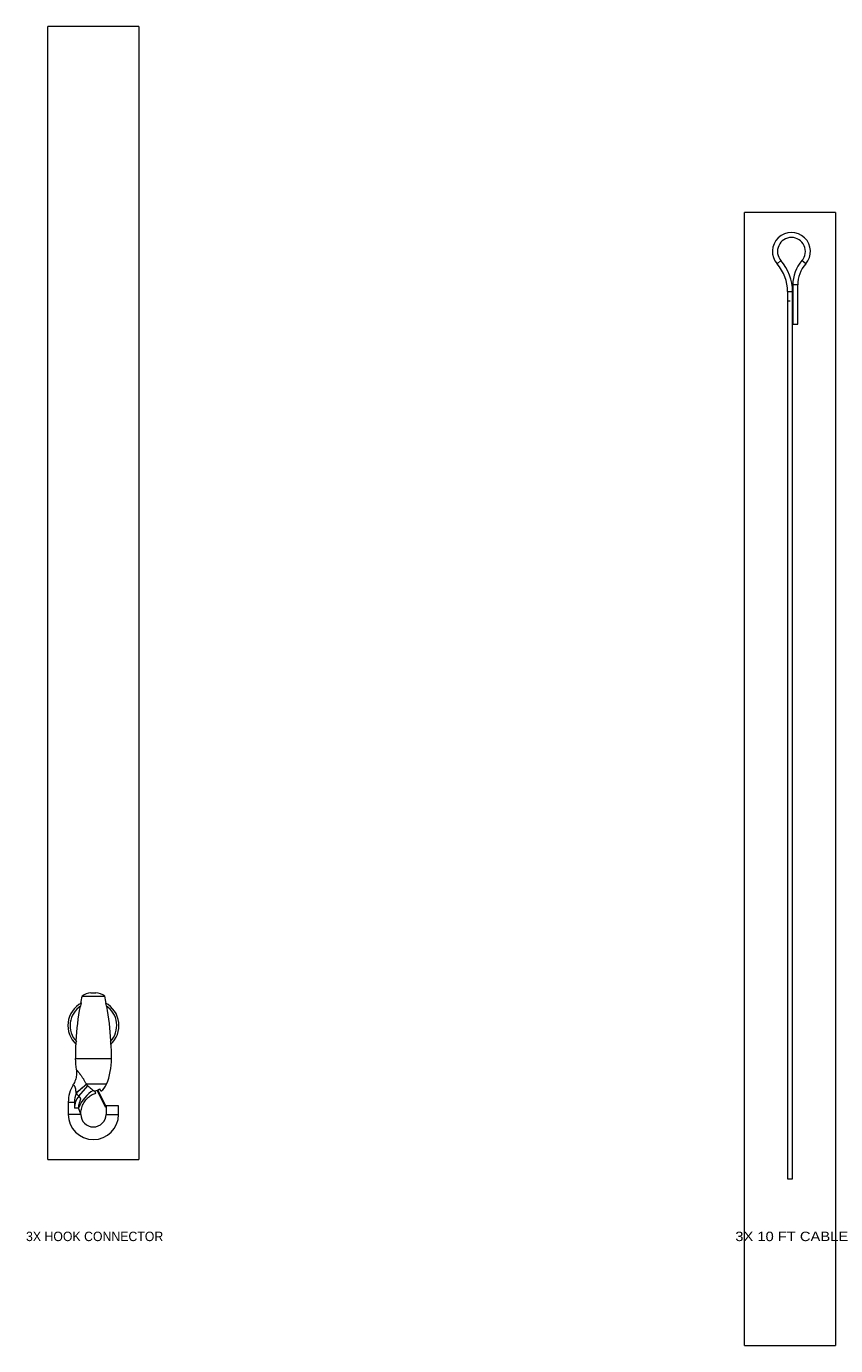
# Model space of a CAD drawing. Header units: millimetres. Extents: x 58 to 1083, y 49 to 805.
# Tile 5 of 8: x 511 to 768, y 385 to 805. Entities that reach past the tile are written whole.
import ezdxf

# ---------------------------------------------------------------- set-up
doc = ezdxf.new("R2010")
doc.units = ezdxf.units.MM
doc.layers.add('1', color=7, linetype='Continuous', true_color=0xffffff)
doc.styles.add('cadds4', font='txt')

msp = doc.modelspace()

# ---------------------------------------------------------------- linework, layer by layer
at = {"layer": '1', "color": 8, "linetype": 'Continuous', "lineweight": 18}
for p, q in [((517.47, 444.47), (517.47, 804.79)), ((546.42, 804.79), (517.47, 804.79)), ((546.42, 804.79), (546.42, 444.47)), ((738.98, 385.29), (738.98, 745.61)), ((767.93, 745.61), (738.98, 745.61)), ((767.93, 745.61), (767.93, 385.29)), ((517.47, 444.47), (546.42, 444.47)), ((738.98, 385.29), (767.93, 385.29))]:
    msp.add_line(p, q, dxfattribs=at)
at = {"layer": '1', "color": 155, "linetype": 'Continuous', "lineweight": 18}
for p, q in [((749.34, 729.23), (750.54, 730.29)), ((758.42, 729.23), (757.21, 730.29)), ((754.3, 722.56), (754.3, 710.14)), ((755.9, 722.56), (754.3, 722.56)), ((755.9, 710.14), (755.9, 722.56)), ((752.65, 720.44), (754.25, 720.44)), ((752.65, 720.44), (752.65, 717.39)), ((753.45, 717.39), (752.65, 717.39)), ((752.65, 717.39), (752.65, 438.34)), ((754.25, 717.39), (754.25, 720.44)), ((754.25, 438.34), (754.25, 717.39)), ((754.3, 710.14), (755.9, 710.14)), ((528.32, 496.42), (535.57, 496.42)), ((531.15, 497.51), (532.75, 497.51)), ((526.2, 476.57), (537.7, 476.57)), ((529.79, 468.29), (526.42, 465.52)), ((527.3, 464.62), (530.13, 467.93)), ((536.13, 468.4), (529.7, 468.4)), ((532.33, 466.34), (532.45, 466.1)), ((533.07, 466.49), (535.73, 461.17)), ((536, 461.31), (533.35, 466.6)), ((534.33, 466.25), (533.99, 466.93)), ((523.95, 462.69), (525.95, 462.69)), ((523.95, 462.69), (523.95, 458.82)), ((525.95, 462.69), (525.95, 460.82)), ((535.95, 461.57), (535.95, 461.4)), ((539.95, 461.57), (535.95, 461.57)), ((539.95, 458.82), (539.95, 461.57)), ((527.95, 458.82), (523.95, 458.82)), ((527.25, 460.82), (525.95, 460.82)), ((527.95, 458.82), (527.95, 458.98)), ((535.73, 461.17), (536, 461.31)), ((535.95, 461.28), (535.95, 458.82)), ((535.95, 458.82), (539.95, 458.82)), ((752.65, 438.34), (754.25, 438.34))]:
    msp.add_line(p, q, dxfattribs=at)
for centre, radius, start, end in [((753.88, 733.22), 6.04, 318.6959, 221.3041), ((753.88, 733.22), 4.44, 90, 221.3041), ((753.88, 733.22), 4.44, 318.6959, 90), ((739.34, 720.44), 14.92, 0, 41.3041), ((766.01, 722.56), 11.71, 138.6959, 180), ((739.34, 720.44), 13.32, 0, 41.3041), ((766.01, 722.56), 10.11, 138.6959, 180), ((619.97, 476.57), 93.77, 167.7792, 169.2187), ((531.95, 491.28), 6.29, 97.309, 125.2024), ((531.95, 491.28), 6.29, 54.7976, 82.691), ((443.92, 476.57), 93.77, 10.7817, 12.2208), ((531.95, 487.07), 8.12, 118.0586, 227.7205), ((531.95, 487.07), 7.42, 122.6298, 223.1707), ((619.97, 476.57), 93.77, 169.8027, 176.5745), ((531.95, 487.07), 8.12, 312.2795, 61.9414), ((531.95, 487.07), 7.42, 316.8293, 57.3702), ((443.92, 476.57), 93.77, 3.4254, 10.1967), ((619.97, 476.57), 93.77, 177.1624, 180), ((443.92, 476.57), 93.77, 0, 2.8378), ((548.22, 476.57), 22.03, 180, 189.1652), ((515.67, 476.57), 22.03, 338.2289, 0), ((534.6, 462.69), 10.65, 148.4223, 180), ((531.95, 470.07), 2.8, 219.4671, 229.5568), ((531.95, 470.07), 3.74, 275.8711, 303.1301), ((531.95, 470.07), 4.5, 302.02, 338.2289), ((534.6, 462.69), 8.65, 160.9577, 180), ((531.96, 460.82), 6.01, 140.7378, 180), ((531.95, 470.07), 7.16, 219.4671, 229.5568), ((531.95, 458.82), 8, 180, 270), ((531.95, 458.82), 4, 180, 0), ((531.95, 458.82), 8, 270, 0)]:
    msp.add_arc(centre, radius, start, end, dxfattribs=at)
for centre, major_axis, ratio, start_param, end_param in [((526.19, 465.8), (5.46, 4.37), 0.029892, 4.730374, 5.384543), ((531.81, 460.82), (3.81, 5.87), 0.584085, 0.821025, 1.932952)]:
    msp.add_ellipse(centre, major_axis=major_axis, ratio=ratio, start_param=start_param, end_param=end_param, dxfattribs=at)
for points in [[(527.94, 493.32), (528, 493.62), (528.06, 493.93), (528.13, 494.24)], [(535.77, 494.24), (535.83, 493.93), (535.89, 493.62), (535.95, 493.32)], [(526.48, 481.05), (526.5, 481.36), (526.51, 481.68), (526.53, 481.99)], [(537.36, 481.99), (537.38, 481.68), (537.4, 481.36), (537.41, 481.05)], [(526.42, 465.52), (526.42, 465.58), (526.42, 465.65), (526.42, 465.72)], [(529.7, 468.4), (529.73, 468.36), (529.76, 468.32), (529.79, 468.29)]]:
    msp.add_open_spline(points, degree=3, dxfattribs=at)
for points, knots in [([(526.48, 473.05), (526.51, 472.83), (526.57, 472.36), (526.57, 471.63), (526.5, 470.87), (526.34, 470.12), (526.09, 469.36), (525.81, 468.75), (525.59, 468.39), (525.52, 468.28)], [0, 0, 0, 0, 0.13561, 0.287418, 0.440255, 0.593797, 0.747821, 0.918426, 1, 1, 1, 1]), ([(526.48, 473.06), (526.48, 473.06), (526.48, 473.06), (526.48, 473.06), (526.49, 473.05), (526.51, 473.03), (526.51, 473.02), (526.52, 473.01), (526.53, 473), (526.54, 472.99), (526.55, 472.98), (526.56, 472.97), (526.57, 472.96), (526.61, 472.91), (526.65, 472.87), (526.75, 472.76), (526.8, 472.7), (526.87, 472.61), (526.89, 472.59), (526.92, 472.56), (526.93, 472.54), (526.98, 472.48), (527.02, 472.44), (527.12, 472.32), (527.19, 472.23), (527.34, 472.04), (527.42, 471.95), (527.54, 471.79), (527.58, 471.74), (527.65, 471.66), (527.67, 471.63), (527.71, 471.57), (527.73, 471.55), (527.84, 471.4), (527.92, 471.29), (528.09, 471.05), (528.18, 470.93), (528.35, 470.69), (528.43, 470.56), (528.56, 470.37), (528.6, 470.3), (528.66, 470.2), (528.68, 470.17), (528.73, 470.1), (528.83, 469.94), (528.93, 469.77), (529.09, 469.5), (529.17, 469.36), (529.4, 468.95), (529.55, 468.68), (529.7, 468.4)], [0, 0, 0, 0, 0.000531, 0.000531, 0.062998, 0.062998, 0.078614, 0.078614, 0.094231, 0.094231, 0.109848, 0.109848, 0.125465, 0.125465, 0.187931, 0.187931, 0.250398, 0.250398, 0.266015, 0.266015, 0.281632, 0.281632, 0.312865, 0.312865, 0.375332, 0.375332, 0.437799, 0.437799, 0.469032, 0.469032, 0.484649, 0.484649, 0.500265, 0.500265, 0.562732, 0.562732, 0.625199, 0.625199, 0.687666, 0.687666, 0.718899, 0.718899, 0.734516, 0.734516, 0.750133, 0.8126, 0.8126, 0.875066, 0.875066, 1, 1, 1, 1]), ([(526.42, 465.72), (526.42, 465.8), (526.42, 465.88), (526.41, 466.04), (526.41, 466.12), (526.4, 466.28), (526.4, 466.36), (526.38, 466.52), (526.37, 466.6), (526.35, 466.76), (526.34, 466.84), (526.32, 466.94), (526.31, 466.96), (526.3, 467), (526.3, 467.02), (526.29, 467.08), (526.28, 467.11), (526.24, 467.23), (526.22, 467.3), (526.18, 467.4), (526.16, 467.44), (526.13, 467.5), (526.11, 467.54), (526.07, 467.63), (526.03, 467.69), (525.96, 467.8), (525.93, 467.85), (525.86, 467.94), (525.83, 467.98), (525.78, 468.03), (525.76, 468.05), (525.73, 468.08), (525.72, 468.1), (525.68, 468.14), (525.65, 468.16), (525.61, 468.21), (525.59, 468.22), (525.57, 468.24), (525.56, 468.25), (525.55, 468.26), (525.54, 468.26), (525.53, 468.27), (525.53, 468.28), (525.53, 468.28)], [0, 0, 0, 0, 0.062927, 0.062927, 0.125853, 0.125853, 0.18878, 0.18878, 0.251707, 0.251707, 0.314634, 0.314634, 0.330365, 0.330365, 0.346097, 0.346097, 0.37756, 0.37756, 0.440487, 0.440487, 0.47195, 0.47195, 0.503414, 0.503414, 0.56634, 0.56634, 0.629267, 0.629267, 0.692194, 0.692194, 0.723657, 0.723657, 0.755121, 0.755121, 0.818047, 0.818047, 0.880974, 0.880974, 0.912437, 0.912437, 0.943901, 0.943901, 1, 1, 1, 1]), ([(530.13, 467.93), (530.21, 467.87), (530.37, 467.73), (530.53, 467.6), (530.64, 467.5), (530.7, 467.45), (530.76, 467.4), (530.8, 467.36), (530.82, 467.35), (530.92, 467.26), (530.99, 467.2), (531.21, 467.01), (531.36, 466.89), (531.53, 466.74), (531.56, 466.72), (531.63, 466.66), (531.66, 466.63), (531.73, 466.58), (531.76, 466.55), (531.81, 466.51), (531.83, 466.5), (531.85, 466.48), (531.86, 466.47), (531.88, 466.46), (531.88, 466.45), (531.89, 466.45)], [0, 0, 0, 0, 0.125, 0.25, 0.25, 0.3125, 0.34375, 0.34375, 0.375, 0.375, 0.5, 0.5, 0.75, 0.75, 0.8125, 0.8125, 0.875, 0.875, 0.9375, 0.9375, 0.96875, 0.96875, 0.984375, 0.984375, 1, 1, 1, 1]), ([(531.89, 466.45), (532, 466.38), (532.09, 466.32), (532.23, 466.23), (532.28, 466.2), (532.35, 466.16), (532.37, 466.15), (532.41, 466.12), (532.43, 466.11), (532.45, 466.1)], [0, 0, 0, 0, 0.5, 0.5, 0.75, 0.75, 0.875, 0.875, 1, 1, 1, 1]), ([(532.71, 465.59), (532.71, 465.59), (532.71, 465.59), (532.7, 465.61), (532.69, 465.63), (532.68, 465.64), (532.68, 465.66), (532.67, 465.66), (532.66, 465.69), (532.65, 465.71), (532.62, 465.77), (532.59, 465.83), (532.53, 465.95), (532.49, 466.02), (532.45, 466.1)], [0, 0, 0, 0, 0.000437, 0.250328, 0.250328, 0.312801, 0.312801, 0.375273, 0.375273, 0.500219, 0.500219, 0.750109, 0.750109, 1, 1, 1, 1]), ([(527.25, 460.82), (527.25, 460.99), (527.26, 461.16), (527.29, 461.5), (527.31, 461.67), (527.36, 461.89), (527.36, 461.93), (527.38, 462.01), (527.39, 462.06), (527.43, 462.18), (527.45, 462.27), (527.5, 462.43), (527.52, 462.51), (527.58, 462.68), (527.61, 462.76), (527.67, 462.92), (527.7, 463), (527.75, 463.12), (527.76, 463.16), (527.79, 463.25), (527.81, 463.29), (527.84, 463.37), (527.85, 463.41), (527.87, 463.49), (527.88, 463.53), (527.89, 463.59), (527.89, 463.61), (527.9, 463.66), (527.9, 463.68), (527.9, 463.74), (527.89, 463.78), (527.88, 463.84), (527.88, 463.86), (527.86, 463.9), (527.86, 463.91), (527.83, 463.97), (527.82, 464.01), (527.78, 464.08), (527.75, 464.11), (527.72, 464.16), (527.7, 464.18), (527.68, 464.21), (527.67, 464.23), (527.63, 464.28), (527.6, 464.31), (527.54, 464.37), (527.51, 464.4), (527.43, 464.5), (527.37, 464.56), (527.3, 464.62)], [0, 0, 0, 0, 0.125, 0.125, 0.25, 0.25, 0.28125, 0.28125, 0.3125, 0.3125, 0.375, 0.375, 0.4375, 0.4375, 0.5, 0.5, 0.5625, 0.5625, 0.59375, 0.59375, 0.625, 0.625, 0.65625, 0.65625, 0.6875, 0.6875, 0.703125, 0.703125, 0.71875, 0.71875, 0.75, 0.75, 0.765625, 0.765625, 0.78125, 0.78125, 0.8125, 0.8125, 0.84375, 0.84375, 0.859375, 0.859375, 0.875, 0.875, 0.90625, 0.90625, 0.9375, 0.9375, 1, 1, 1, 1]), ([(527.96, 458.98), (527.95, 459.12), (527.96, 459.51), (528.04, 460.16), (528.21, 460.93), (528.49, 461.7), (528.86, 462.45), (529.3, 463.12), (529.8, 463.73), (530.35, 464.26), (530.94, 464.72), (531.56, 465.1), (532.15, 465.39), (532.54, 465.53), (532.71, 465.59)], [0, 0, 0, 0, 0.048191, 0.136089, 0.224267, 0.322045, 0.417243, 0.509784, 0.599925, 0.687824, 0.773565, 0.857174, 0.93862, 1, 1, 1, 1]), ([(527.95, 458.96), (527.95, 458.96), (527.95, 458.96), (527.95, 458.96), (527.95, 458.97), (527.95, 458.97), (527.94, 458.98), (527.94, 458.99), (527.93, 459.01), (527.91, 459.05), (527.9, 459.07), (527.89, 459.12), (527.88, 459.13), (527.87, 459.16), (527.86, 459.18), (527.84, 459.23), (527.83, 459.26), (527.8, 459.32), (527.8, 459.34), (527.78, 459.38), (527.77, 459.4), (527.75, 459.46), (527.73, 459.5), (527.7, 459.58), (527.68, 459.63), (527.63, 459.76), (527.6, 459.85), (527.55, 459.99), (527.53, 460.03), (527.49, 460.13), (527.48, 460.18), (527.42, 460.32), (527.39, 460.42), (527.32, 460.62), (527.28, 460.72), (527.25, 460.82)], [0, 0, 0, 0, 0.001061, 0.001061, 0.032278, 0.032278, 0.063495, 0.063495, 0.125929, 0.125929, 0.188362, 0.188362, 0.219579, 0.219579, 0.250796, 0.250796, 0.31323, 0.31323, 0.344447, 0.344447, 0.375663, 0.375663, 0.438097, 0.438097, 0.500531, 0.500531, 0.625398, 0.625398, 0.687832, 0.687832, 0.750265, 0.750265, 0.875133, 0.875133, 1, 1, 1, 1])]:
    msp.add_open_spline(points, degree=3, knots=knots, dxfattribs=at)

# ---------------------------------------------------------------- texts
at = {"layer": '1', "color": 35, "linetype": 'Continuous', "lineweight": 13, "char_height": 3, "attachment_point": 7, "line_spacing_factor": 0.993976, "style": 'cadds4'}
for s, insert in [('\\fArial|b0|i0;\\W1.1167;3X 10 FT CABLE', (736.03, 418.48)), ('\\fArial|b0|i0;\\W0.9323;3X HOOK CONNECTOR', (510.52, 418.48))]:
    msp.add_mtext(s, dxfattribs=dict(at, insert=insert))

doc.saveas('drawing.dxf')
